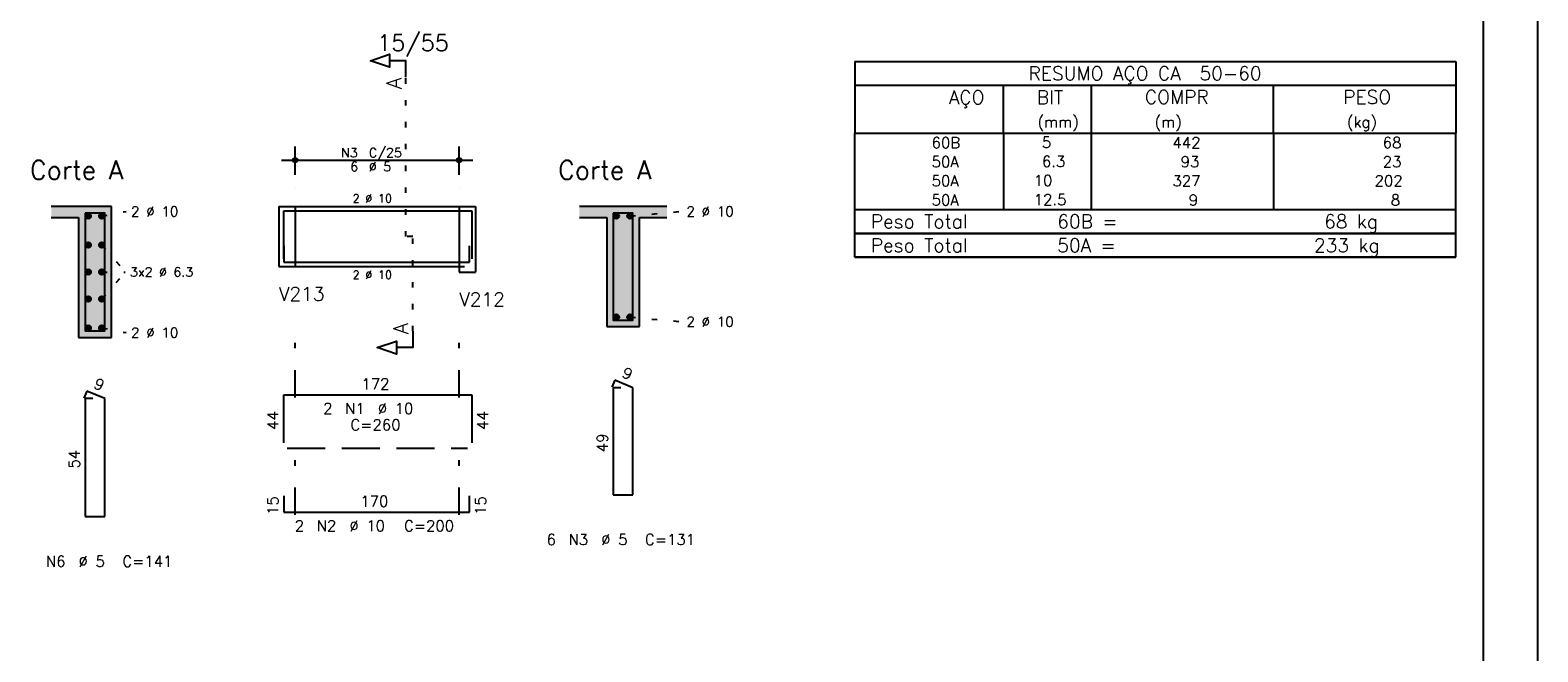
# Model space of a CAD drawing. Extents: x 0 to 84.1, y 0 to 59.4.
# Tile 5 of 8: x 56.5 to 84.1, y 16.4 to 27.8. Entities that reach past the tile are written whole.
import ezdxf

# ---------------------------------------------------------------- set-up
doc = ezdxf.new("R2010")
doc.units = 0
doc.header["$MEASUREMENT"] = 0
for name, pattern in [('ESTILO_TQS_0001', [1, 0.7, -0.3]), ('ESTILO_TQS_0002', [0.4, 0.1, -0.3]), ('ESTILO_TQS_0003', [1.5, 0.5, -0.4, 0.1, -0.5])]:
    doc.linetypes.add(name, pattern=pattern)
for name, color, linetype in [('1', 1, 'CONTINUOUS'), ('2', 2, 'CONTINUOUS'), ('4', 4, 'CONTINUOUS'), ('6', 6, 'CONTINUOUS'), ('9', 9, 'CONTINUOUS')]:
    doc.layers.add(name, color=color, linetype=linetype)
doc.styles.get("Standard").update_dxf_attribs({"font": 'ROMANS.SHX'})

msp = doc.modelspace()

# ---------------------------------------------------------------- linework, layer by layer
at = {"layer": '1', "linetype": 'ESTILO_TQS_0002'}
for p, q in [((63.385, 24.03), (63.385, 26.95)), ((61.06, 24.58), (61.36, 24.58)), ((61.36, 24.58), (61.36, 23.48)), ((64.36, 24.58), (64.36, 23.48)), ((64.36, 24.58), (64.66, 24.58)), ((57.82, 24.405), (58.265, 24.49)), ((67.485, 24.405), (68.43, 24.49)), ((63.51, 24.03), (63.385, 24.03)), ((63.51, 22.295), (63.51, 24.03)), ((57.82, 23.875), (58.25, 23.38)), ((61.06, 23.48), (61.36, 23.48)), ((64.36, 23.48), (64.66, 23.48)), ((57.82, 22.885), (58.25, 23.38)), ((57.82, 23.38), (58.25, 23.38)), ((57.82, 22.355), (58.265, 22.27)), ((67.485, 22.555), (68.43, 22.47))]:
    msp.add_line(p, q, dxfattribs=at)
at = {"layer": '1', "linetype": 'ESTILO_TQS_0001'}
msp.add_line((61.21, 20.155), (64.51, 20.155), dxfattribs=at)
at = {"layer": '1', "linetype": 'Continuous'}
for centre in [(57.57, 24.405), (57.82, 24.405), (67.235, 24.405), (67.485, 24.405), (57.57, 23.875), (57.82, 23.875), (57.57, 23.38), (57.82, 23.38), (57.57, 22.885), (57.82, 22.885), (57.57, 22.355), (57.82, 22.355), (67.235, 22.555), (67.485, 22.555)]:
    msp.add_circle(centre, 0.05, dxfattribs=at)
at = {"layer": '2', "linetype": 'Continuous'}
for p, q in [((84.1, 0), (84.1, 59.4)), ((71.6, 27.238), (71.6, 25.925)), ((71.6, 27.238), (82.6, 27.238)), ((82.6, 27.238), (82.6, 25.925)), ((71.6, 26.8), (82.6, 26.8)), ((74.32, 25.925), (74.32, 26.8)), ((75.93, 25.925), (75.93, 26.8)), ((79.265, 25.925), (79.265, 26.8)), ((61.36, 25.16), (61.36, 25.68)), ((64.36, 25.16), (64.36, 25.68)), ((71.6, 25.925), (82.6, 25.925)), ((71.6, 25.575), (71.6, 25.925)), ((74.32, 25.925), (74.32, 25.575)), ((75.93, 25.575), (75.93, 25.925)), ((79.265, 25.925), (79.265, 25.575)), ((82.6, 25.575), (82.6, 25.925)), ((61.11, 25.43), (64.61, 25.43)), ((71.6, 25.225), (71.6, 25.575)), ((74.32, 25.575), (74.32, 25.225)), ((75.93, 25.225), (75.93, 25.575)), ((79.265, 25.575), (79.265, 25.225)), ((82.6, 25.225), (82.6, 25.575)), ((71.6, 24.875), (71.6, 25.225)), ((74.32, 25.225), (74.32, 24.875)), ((75.93, 24.875), (75.93, 25.225)), ((79.265, 25.225), (79.265, 24.875)), ((82.6, 24.875), (82.6, 25.225)), ((61.36, 24.91), (61.36, 24.91)), ((64.36, 24.91), (64.36, 24.91)), ((71.6, 24.525), (71.6, 24.875)), ((74.32, 24.875), (74.32, 24.525)), ((75.93, 24.525), (75.93, 24.875)), ((79.265, 24.875), (79.265, 24.525)), ((82.6, 24.525), (82.6, 24.875)), ((57.995, 24.58), (56.895, 24.58)), ((57.995, 22.18), (57.995, 24.58)), ((61.06, 24.58), (61.06, 23.48)), ((61.06, 24.58), (61.06, 23.48)), ((61.06, 24.58), (61.06, 23.48)), ((61.06, 24.58), (61.36, 24.58)), ((61.36, 24.58), (64.36, 24.58)), ((61.36, 24.58), (61.36, 23.48)), ((64.36, 24.58), (64.36, 23.48)), ((64.36, 24.58), (64.36, 23.38)), ((64.36, 24.58), (64.66, 24.58)), ((64.66, 24.58), (64.66, 23.48)), ((64.66, 24.58), (64.66, 23.38)), ((68.16, 24.58), (66.56, 24.58)), ((56.895, 24.38), (57.395, 24.38)), ((57.395, 24.38), (57.395, 22.18)), ((66.56, 24.38), (67.06, 24.38)), ((67.06, 24.38), (67.06, 22.38)), ((67.66, 22.38), (67.66, 24.38)), ((67.66, 24.38), (68.16, 24.38)), ((71.6, 24.525), (82.6, 24.525)), ((71.6, 24.088), (71.6, 24.525)), ((71.6, 24.525), (82.6, 24.525)), ((82.6, 24.088), (82.6, 24.525)), ((82.6, 24.088), (71.6, 24.088)), ((71.6, 23.65), (71.6, 24.088)), ((71.6, 24.088), (82.6, 24.088)), ((82.6, 23.65), (82.6, 24.088)), ((61.06, 23.48), (61.36, 23.48)), ((61.36, 23.48), (64.36, 23.48)), ((82.6, 23.65), (71.6, 23.65)), ((71.6, 23.65), (82.6, 23.65)), ((64.36, 23.38), (64.66, 23.38)), ((67.06, 22.38), (67.66, 22.38)), ((57.395, 22.18), (57.995, 22.18))]:
    msp.add_line(p, q, dxfattribs=at)
at = {"layer": '2', "linetype": 'ESTILO_TQS_0003'}
for p, q in [((61.36, 21.082), (61.36, 22.33)), ((64.36, 21.082), (64.36, 22.33)), ((61.36, 18.932), (61.36, 20.278)), ((64.36, 18.932), (64.36, 20.278))]:
    msp.add_line(p, q, dxfattribs=at)
at = {"layer": '2', "linetype": 'Continuous'}
for points in [[(83.1, 1), (2.5, 1), (2.5, 58.4), (83.1, 58.4), (83.1, 1)], [(63.385, 26.95), (63.385, 27.25), (63.085, 27.25), (63.085, 27.13), (62.735, 27.25), (63.085, 27.37), (63.085, 27.25)], [(63.51, 22.295), (63.51, 21.995), (63.21, 21.995), (63.21, 21.875), (62.86, 21.995), (63.21, 22.115), (63.21, 21.995)]]:
    msp.add_lwpolyline(points, dxfattribs=at)
for centre, radius in [((61.36, 25.43), 0.0416), ((61.36, 25.43), 0.0208), ((64.36, 25.43), 0.0416), ((64.36, 25.43), 0.0208)]:
    msp.add_circle(centre, radius, dxfattribs=at)
at = {"layer": '4', "linetype": 'Continuous'}
for p, q in [((61.15, 23.62), (61.15, 24.5)), ((61.15, 24.5), (64.59, 24.5)), ((64.59, 24.5), (64.59, 23.62)), ((61.15, 23.86), (61.15, 23.56)), ((64.55, 23.56), (64.55, 23.86)), ((61.15, 23.56), (64.55, 23.56))]:
    msp.add_line(p, q, dxfattribs=at)
for points in [[(57.515, 24.46), (57.515, 22.3), (57.875, 22.3), (57.875, 24.46), (57.515, 24.46)], [(67.18, 24.46), (67.18, 22.5), (67.54, 22.5), (67.54, 24.46), (67.18, 24.46)]]:
    msp.add_lwpolyline(points, dxfattribs=at)
at = {"layer": '6', "linetype": 'Continuous'}
for p, q in [((67.208, 21.4), (67.154, 21.271)), ((67.32, 21.26), (67.18, 21.26)), ((67.18, 21.26), (67.18, 19.3)), ((67.54, 21.26), (67.208, 21.4)), ((67.54, 19.3), (67.54, 21.26)), ((57.543, 21.2), (57.489, 21.071)), ((57.655, 21.06), (57.515, 21.06)), ((57.515, 21.06), (57.515, 18.9)), ((57.875, 21.06), (57.543, 21.2)), ((57.875, 18.9), (57.875, 21.06)), ((61.15, 20.25), (61.15, 21.13)), ((61.15, 21.13), (64.59, 21.13)), ((64.59, 21.13), (64.59, 20.25)), ((61.15, 19.28), (61.15, 18.98)), ((64.55, 18.98), (64.55, 19.28)), ((67.18, 19.3), (67.54, 19.3)), ((57.515, 18.9), (57.875, 18.9)), ((61.15, 18.98), (64.55, 18.98))]:
    msp.add_line(p, q, dxfattribs=at)
at = {"layer": '9', "linetype": 'Continuous'}
for points in [[(57.395, 24.38), (57.995, 24.58), (56.895, 24.58)], [(57.395, 24.38), (56.895, 24.58), (56.895, 24.38)], [(57.395, 24.38), (57.995, 22.18), (57.995, 24.58)], [(66.56, 24.58), (66.56, 24.38), (67.06, 24.38)], [(66.56, 24.58), (67.06, 24.38), (68.16, 24.58)], [(67.06, 24.38), (67.66, 24.38), (68.16, 24.58)], [(67.66, 24.38), (68.16, 24.38), (68.16, 24.58)], [(57.395, 24.38), (57.395, 22.18), (57.995, 22.18)], [(57.62, 24.405), (57.545, 24.448), (57.523, 24.422)], [(57.62, 24.405), (57.523, 24.422), (57.523, 24.388)], [(57.62, 24.405), (57.523, 24.388), (57.545, 24.362)], [(57.62, 24.405), (57.579, 24.454), (57.545, 24.448)], [(57.62, 24.405), (57.545, 24.362), (57.579, 24.356)], [(57.62, 24.405), (57.608, 24.437), (57.579, 24.454)], [(57.62, 24.405), (57.579, 24.356), (57.608, 24.373)], [(57.62, 24.405), (57.608, 24.373), (57.62, 24.405)], [(57.87, 24.405), (57.795, 24.448), (57.773, 24.422)], [(57.87, 24.405), (57.773, 24.422), (57.773, 24.388)], [(57.87, 24.405), (57.773, 24.388), (57.795, 24.362)], [(57.87, 24.405), (57.829, 24.454), (57.795, 24.448)], [(57.87, 24.405), (57.795, 24.362), (57.829, 24.356)], [(57.87, 24.405), (57.858, 24.437), (57.829, 24.454)], [(57.87, 24.405), (57.829, 24.356), (57.858, 24.373)], [(57.87, 24.405), (57.858, 24.373), (57.87, 24.405)], [(67.06, 22.38), (67.66, 22.38), (67.06, 24.38)], [(67.66, 22.38), (67.66, 24.38), (67.06, 24.38)], [(67.285, 24.405), (67.21, 24.448), (67.188, 24.422)], [(67.285, 24.405), (67.188, 24.422), (67.188, 24.388)], [(67.285, 24.405), (67.188, 24.388), (67.21, 24.362)], [(67.285, 24.405), (67.244, 24.454), (67.21, 24.448)], [(67.285, 24.405), (67.21, 24.362), (67.244, 24.356)], [(67.285, 24.405), (67.273, 24.437), (67.244, 24.454)], [(67.285, 24.405), (67.244, 24.356), (67.273, 24.373)], [(67.285, 24.405), (67.273, 24.373), (67.285, 24.405)], [(67.535, 24.405), (67.46, 24.448), (67.438, 24.422)], [(67.535, 24.405), (67.438, 24.422), (67.438, 24.388)], [(67.535, 24.405), (67.438, 24.388), (67.46, 24.362)], [(67.535, 24.405), (67.494, 24.454), (67.46, 24.448)], [(67.535, 24.405), (67.46, 24.362), (67.494, 24.356)], [(67.535, 24.405), (67.523, 24.437), (67.494, 24.454)], [(67.535, 24.405), (67.494, 24.356), (67.523, 24.373)], [(67.535, 24.405), (67.523, 24.373), (67.535, 24.405)], [(57.62, 23.875), (57.545, 23.919), (57.523, 23.893)], [(57.62, 23.875), (57.523, 23.893), (57.523, 23.858)], [(57.62, 23.875), (57.523, 23.858), (57.545, 23.832)], [(57.62, 23.875), (57.579, 23.925), (57.545, 23.919)], [(57.62, 23.875), (57.545, 23.832), (57.579, 23.826)], [(57.62, 23.875), (57.608, 23.908), (57.579, 23.925)], [(57.62, 23.875), (57.579, 23.826), (57.608, 23.843)], [(57.62, 23.875), (57.608, 23.843), (57.62, 23.875)], [(57.87, 23.875), (57.795, 23.919), (57.773, 23.893)], [(57.87, 23.875), (57.773, 23.893), (57.773, 23.858)], [(57.87, 23.875), (57.773, 23.858), (57.795, 23.832)], [(57.87, 23.875), (57.829, 23.925), (57.795, 23.919)], [(57.87, 23.875), (57.795, 23.832), (57.829, 23.826)], [(57.87, 23.875), (57.858, 23.908), (57.829, 23.925)], [(57.87, 23.875), (57.829, 23.826), (57.858, 23.843)], [(57.87, 23.875), (57.858, 23.843), (57.87, 23.875)], [(57.62, 23.38), (57.545, 23.423), (57.523, 23.397)], [(57.62, 23.38), (57.523, 23.397), (57.523, 23.363)], [(57.62, 23.38), (57.523, 23.363), (57.545, 23.337)], [(57.62, 23.38), (57.579, 23.429), (57.545, 23.423)], [(57.62, 23.38), (57.545, 23.337), (57.579, 23.331)], [(57.62, 23.38), (57.608, 23.412), (57.579, 23.429)], [(57.62, 23.38), (57.579, 23.331), (57.608, 23.348)], [(57.62, 23.38), (57.608, 23.348), (57.62, 23.38)], [(57.87, 23.38), (57.795, 23.423), (57.773, 23.397)], [(57.87, 23.38), (57.773, 23.397), (57.773, 23.363)], [(57.87, 23.38), (57.773, 23.363), (57.795, 23.337)], [(57.87, 23.38), (57.829, 23.429), (57.795, 23.423)], [(57.87, 23.38), (57.795, 23.337), (57.829, 23.331)], [(57.87, 23.38), (57.858, 23.412), (57.829, 23.429)], [(57.87, 23.38), (57.829, 23.331), (57.858, 23.348)], [(57.87, 23.38), (57.858, 23.348), (57.87, 23.38)], [(57.62, 22.885), (57.545, 22.928), (57.523, 22.902)], [(57.62, 22.885), (57.523, 22.902), (57.523, 22.867)], [(57.62, 22.885), (57.579, 22.934), (57.545, 22.928)], [(57.62, 22.885), (57.608, 22.917), (57.579, 22.934)], [(57.87, 22.885), (57.795, 22.928), (57.773, 22.902)], [(57.87, 22.885), (57.773, 22.902), (57.773, 22.867)], [(57.87, 22.885), (57.829, 22.934), (57.795, 22.928)], [(57.87, 22.885), (57.858, 22.917), (57.829, 22.934)], [(57.62, 22.885), (57.523, 22.867), (57.545, 22.841)], [(57.62, 22.885), (57.545, 22.841), (57.579, 22.835)], [(57.62, 22.885), (57.579, 22.835), (57.608, 22.852)], [(57.62, 22.885), (57.608, 22.852), (57.62, 22.885)], [(57.87, 22.885), (57.773, 22.867), (57.795, 22.841)], [(57.87, 22.885), (57.795, 22.841), (57.829, 22.835)], [(57.87, 22.885), (57.829, 22.835), (57.858, 22.852)], [(57.87, 22.885), (57.858, 22.852), (57.87, 22.885)], [(57.62, 22.355), (57.545, 22.398), (57.523, 22.372)], [(57.62, 22.355), (57.523, 22.372), (57.523, 22.338)], [(57.62, 22.355), (57.523, 22.338), (57.545, 22.312)], [(57.62, 22.355), (57.579, 22.404), (57.545, 22.398)], [(57.62, 22.355), (57.545, 22.312), (57.579, 22.306)], [(57.62, 22.355), (57.608, 22.387), (57.579, 22.404)], [(57.62, 22.355), (57.579, 22.306), (57.608, 22.323)], [(57.62, 22.355), (57.608, 22.323), (57.62, 22.355)], [(57.87, 22.355), (57.795, 22.398), (57.773, 22.372)], [(57.87, 22.355), (57.773, 22.372), (57.773, 22.338)], [(57.87, 22.355), (57.773, 22.338), (57.795, 22.312)], [(57.87, 22.355), (57.829, 22.404), (57.795, 22.398)], [(57.87, 22.355), (57.795, 22.312), (57.829, 22.306)], [(57.87, 22.355), (57.858, 22.387), (57.829, 22.404)], [(57.87, 22.355), (57.829, 22.306), (57.858, 22.323)], [(57.87, 22.355), (57.858, 22.323), (57.87, 22.355)], [(67.285, 22.555), (67.21, 22.598), (67.188, 22.572)], [(67.285, 22.555), (67.188, 22.572), (67.188, 22.538)], [(67.285, 22.555), (67.188, 22.538), (67.21, 22.512)], [(67.285, 22.555), (67.244, 22.604), (67.21, 22.598)], [(67.285, 22.555), (67.21, 22.512), (67.244, 22.506)], [(67.285, 22.555), (67.273, 22.587), (67.244, 22.604)], [(67.285, 22.555), (67.244, 22.506), (67.273, 22.523)], [(67.285, 22.555), (67.273, 22.523), (67.285, 22.555)], [(67.535, 22.555), (67.46, 22.598), (67.438, 22.572)], [(67.535, 22.555), (67.438, 22.572), (67.438, 22.538)], [(67.535, 22.555), (67.438, 22.538), (67.46, 22.512)], [(67.535, 22.555), (67.494, 22.604), (67.46, 22.598)], [(67.535, 22.555), (67.46, 22.512), (67.494, 22.506)], [(67.535, 22.555), (67.523, 22.587), (67.494, 22.604)], [(67.535, 22.555), (67.494, 22.506), (67.523, 22.523)], [(67.535, 22.555), (67.523, 22.523), (67.535, 22.555)]]:
    msp.add_solid(points, dxfattribs=at)

# ---------------------------------------------------------------- texts
at = {"layer": '2', "linetype": 'Continuous'}
for s, height, p in [('15/55', 0.3, (62.86, 27.43)), ('RESUMO AÇO CA  50-60', 0.25, (74.78, 26.894)), ('AÇO', 0.25, (73.32, 26.456)), ('BIT', 0.25, (74.93, 26.456)), ('COMPR', 0.25, (76.909, 26.46)), ('PESO', 0.25, (80.538, 26.46)), ('(mm)', 0.2, (74.944, 26.029)), ('(m)', 0.2, (77.086, 26.029)), ('(kg)', 0.2, (80.606, 26.029)), ('C/25', 0.17, (62.707, 25.481)), ('     60B', 0.2, (72.26, 25.65)), ('    5  ', 0.2, (74.427, 25.656)), ('     442', 0.2, (76.668, 25.65)), ('     68', 0.2, (80.515, 25.65)), ('Corte A', 0.34, (56.505, 25.08)), ('N3', 0.17, (62.197, 25.481)), ('6', 0.17, (62.367, 25.226)), ('%%c 5', 0.17, (62.707, 25.226)), ('Corte A', 0.34, (66.17, 25.08)), ('     50A', 0.2, (72.26, 25.3)), ('    6.3', 0.2, (74.427, 25.306)), ('      93', 0.2, (76.668, 25.3)), ('     23', 0.2, (80.515, 25.3)), ('     50A', 0.2, (72.26, 24.95)), ('   10  ', 0.2, (74.427, 24.956)), ('     327', 0.2, (76.668, 24.95)), ('    202', 0.2, (80.515, 24.95)), ('2 %%c 10', 0.18, (58.355, 24.4)), ('2 %%c 10', 0.15, (62.41, 24.655)), ('2 %%c 10', 0.18, (68.52, 24.4)), ('     50A', 0.2, (72.26, 24.6)), ('   12.5', 0.2, (74.427, 24.606)), ('       9', 0.2, (76.668, 24.6)), ('      8', 0.2, (80.515, 24.6)), ('Peso Total        60B =', 0.25, (71.893, 24.181)), ('     68 kg', 0.25, (79.257, 24.181)), ('Peso Total        50A =', 0.25, (71.893, 23.744)), ('    233 kg', 0.25, (79.257, 23.744)), ('3x2 %%c 6.3', 0.17, (58.335, 23.295)), ('2 %%c 10', 0.15, (62.41, 23.255)), ('V213', 0.25, (61.06, 22.855)), ('V212', 0.25, (64.36, 22.755)), ('2 %%c 10', 0.18, (58.355, 22.18)), ('2 %%c 10', 0.18, (68.52, 22.38)), ('172', 0.2, (62.57, 21.23)), ('2', 0.2, (61.87, 20.78)), ('N1', 0.2, (62.27, 20.78)), ('%%c 10', 0.2, (62.87, 20.78)), ('C=260', 0.2, (62.37, 20.48)), ('170', 0.2, (62.55, 19.08)), ('2', 0.2, (61.35, 18.63)), ('N2', 0.2, (61.75, 18.63)), ('%%c 10', 0.2, (62.35, 18.63)), ('C=200', 0.2, (63.35, 18.63)), ('6', 0.2, (65.96, 18.38)), ('N3', 0.2, (66.36, 18.38)), ('%%c 5', 0.2, (66.96, 18.38)), ('C=131', 0.2, (67.76, 18.38)), ('N6', 0.2, (56.795, 17.98)), ('%%c 5', 0.2, (57.395, 17.98)), ('C=141', 0.2, (58.195, 17.98))]:
    msp.add_text(s, height=height, dxfattribs=at).set_placement(p)
for s, height, rotation, p in [('A', 0.272, 90, (63.303, 26.732)), ('A', 0.272, 90, (63.428, 22.241)), ('9', 0.2, 337.1146, (67.321, 21.461)), ('9', 0.2, 337.1146, (57.656, 21.261)), ('44', 0.2, 90, (61.05, 20.49)), ('44', 0.2, 90, (64.89, 20.49)), ('49', 0.2, 90, (67.08, 20.08)), ('54', 0.2, 90, (57.415, 19.78)), ('15', 0.2, 90, (61.05, 18.93)), ('15', 0.2, 90, (64.85, 18.93))]:
    msp.add_text(s, height=height, rotation=rotation, dxfattribs=at).set_placement(p)

doc.saveas('drawing.dxf')
